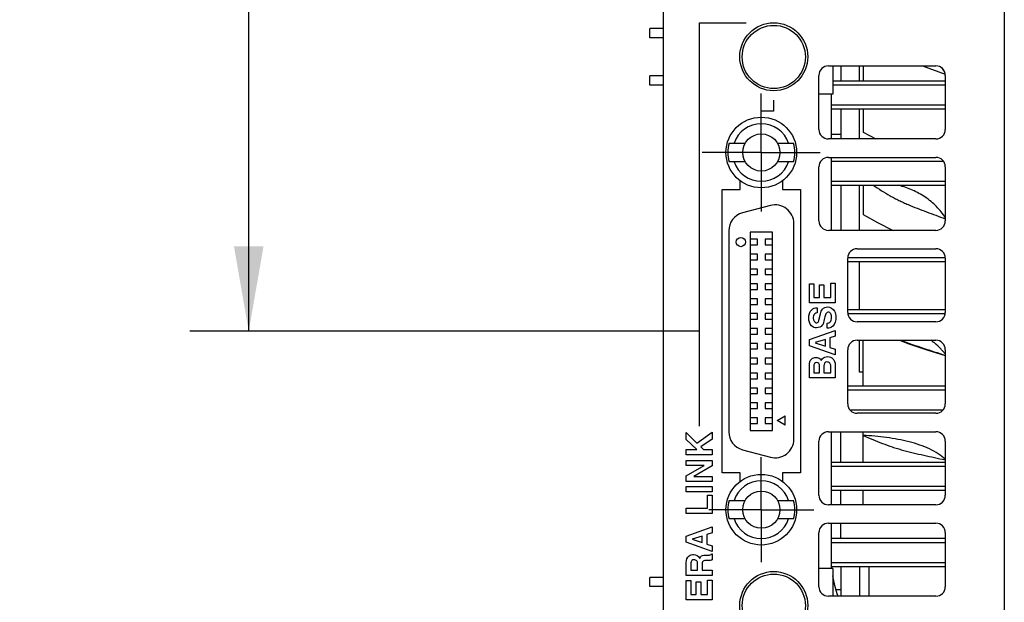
# Model space of a CAD drawing. Header units: inches. Extents: x 0 to 22, y 0 to 17.
# Tile 8 of 26: x 4.4 to 6.5, y 8.8 to 10. Entities that reach past the tile are written whole.
import ezdxf

# ---------------------------------------------------------------- set-up
doc = ezdxf.new("R2010")
doc.units = ezdxf.units.IN
doc.header["$LTSCALE"] = 1.21
doc.header["$MEASUREMENT"] = 0
doc.linetypes.add('CENTER', pattern=[0.6, 0.375, -0.075, 0.075, -0.075])
doc.layers.get('0').update_dxf_attribs({"linetype": 'CONTINUOUS'})
doc.layers.add('02___PRT_ALL_AXES', color=7, linetype='CONTINUOUS')
doc.layers.add('DIMENSIONS', color=7, linetype='CONTINUOUS')
doc.styles.get("Standard").update_dxf_attribs({"font": 'txt', "width": 0.8})
doc.dimstyles.new('DIMSTYLE_2', dxfattribs={"dimtxt": 0.125, "dimasz": 0.18, "dimexe": 0.125, "dimexo": 0.0625, "dimgap": 0.0625, "dimtad": 0, "dimtih": 1, "dimtoh": 1, "dimzin": 0, "dimdsep": 46, "dimtxsty": 'STANDARD', "dimblk": '_FILLED', "dimblk1": '_FILLED', "dimblk2": '_FILLED', "dimcen": 0.09, "dimazin": 0, "dimtp": 0.01, "dimtm": 0.01, "dimtfac": 1, "dimtofl": 0, "dimtmove": 0, "dimatfit": 3, "dimldrblk": '_FILLED', "dimfxl": 1, "dimtolj": 1, "dimtzin": 0, "dimarcsym": 0})

# ---------------------------------------------------------------- blocks, each defined once
blk = doc.blocks.new('_FILLED')
at = {"color": 0, "linetype": 'BYBLOCK'}
blk.add_solid([(0, 0), (-1, 0.174), (-1, -0.174)], dxfattribs=at)
blk = doc.blocks.new('*D2')
at = {"layer": 'DIMENSIONS', "color": 2, "linetype": 'CONTINUOUS'}
for p, q in [((5.5501, 11.6391), (4.7376, 11.6391)), ((4.8626, 11.6391), (4.8626, 10.6131)), ((4.8626, 9.3371), (4.8626, 10.1756)), ((5.8166, 9.3371), (4.7376, 9.3371))]:
    blk.add_line(p, q, dxfattribs=at)
at = {"layer": 'DIMENSIONS', "color": 2, "linetype": 'CONTINUOUS', "xscale": 0.18, "yscale": 0.18, "zscale": 0.18}
for p, rotation in [((4.8626, 11.6391), 90), ((4.8626, 9.3371), 270)]:
    blk.add_blockref('_FILLED', p, dxfattribs=dict(at, rotation=rotation))
at = {"layer": 'DIMENSIONS', "color": 2, "linetype": 'CONTINUOUS', "insert": (4.7626, 10.5506), "char_height": 0.125, "width": 0.7, "attachment_point": 2, "line_spacing_factor": 0.9}
blk.add_mtext('58.47\\P[2.302]', dxfattribs=at)
blk = doc.blocks.new('*D3')
at = {"layer": 'DIMENSIONS', "color": 2, "linetype": 'CONTINUOUS'}
for p, q in [((5.5501, 11.6391), (3.9876, 11.6391)), ((4.1126, 11.6391), (4.1126, 10.0324)), ((4.1126, 8.1757), (4.1126, 9.5949)), ((5.9697, 8.1757), (3.9876, 8.1757))]:
    blk.add_line(p, q, dxfattribs=at)
at = {"layer": 'DIMENSIONS', "color": 2, "linetype": 'CONTINUOUS', "xscale": 0.18, "yscale": 0.18, "zscale": 0.18}
for p, rotation in [((4.1126, 11.6391), 90), ((4.1126, 8.1757), 270)]:
    blk.add_blockref('_FILLED', p, dxfattribs=dict(at, rotation=rotation))
at = {"layer": 'DIMENSIONS', "color": 2, "linetype": 'CONTINUOUS', "insert": (4.0126, 9.9699), "char_height": 0.125, "width": 0.7, "attachment_point": 2, "line_spacing_factor": 0.9}
blk.add_mtext('87.97\\P[3.463]', dxfattribs=at)
blk = doc.blocks.new('*D4')
at = {"layer": 'DIMENSIONS', "color": 2, "linetype": 'CONTINUOUS'}
for p, q in [((5.5901, 11.6391), (3.2376, 11.6391)), ((3.3626, 11.6391), (3.3626, 9.6576)), ((3.3626, 7.4261), (3.3626, 9.2201)), ((5.8206, 7.4261), (3.2376, 7.4261))]:
    blk.add_line(p, q, dxfattribs=at)
at = {"layer": 'DIMENSIONS', "color": 2, "linetype": 'CONTINUOUS', "xscale": 0.18, "yscale": 0.18, "zscale": 0.18}
for p, rotation in [((3.3626, 11.6391), 90), ((3.3626, 7.4261), 270)]:
    blk.add_blockref('_FILLED', p, dxfattribs=dict(at, rotation=rotation))
at = {"layer": 'DIMENSIONS', "color": 2, "linetype": 'CONTINUOUS', "insert": (3.3126, 9.5951), "char_height": 0.125, "width": 0.7, "attachment_point": 2, "line_spacing_factor": 0.9}
blk.add_mtext('107.01\\P[4.213]', dxfattribs=at)

msp = doc.modelspace()

# ---------------------------------------------------------------- linework, layer by layer
at = {"color": 3, "linetype": 'CONTINUOUS'}
for p, q in [((5.7406, 7.3102), (5.7406, 11.3931)), ((6.4626, 11.3621), (6.4626, 7.3102)), ((6.09, 9.8989), (6.3176, 9.8989)), ((6.07, 9.7643), (6.07, 9.8789)), ((6.3376, 9.8789), (6.3376, 9.7643)), ((6.3176, 9.7443), (6.09, 9.7443)), ((6.09, 9.7053), (6.3176, 9.7053)), ((6.07, 9.5708), (6.07, 9.6853)), ((6.3376, 9.6853), (6.3376, 9.5708)), ((5.903, 9.6376), (5.903, 9.6562)), ((5.993, 9.6562), (5.993, 9.6376)), ((5.865, 9.6376), (5.903, 9.6376)), ((5.865, 9.0376), (5.865, 9.6376)), ((5.993, 9.6376), (6.031, 9.6376)), ((6.031, 9.6376), (6.031, 9.0376)), ((6.3176, 9.5508), (6.09, 9.5508)), ((6.151, 9.5118), (6.3176, 9.5118)), ((6.131, 9.3772), (6.131, 9.4918)), ((6.3376, 9.4918), (6.3376, 9.3772)), ((6.3176, 9.3572), (6.151, 9.3572)), ((6.151, 9.3182), (6.3176, 9.3182)), ((6.131, 9.1836), (6.131, 9.2982)), ((6.3376, 9.2982), (6.3376, 9.1836)), ((6.3176, 9.1636), (6.151, 9.1636)), ((6.09, 9.1246), (6.3176, 9.1246)), ((6.07, 8.99), (6.07, 9.1046)), ((6.3376, 9.1046), (6.3376, 8.99)), ((5.903, 9.0376), (5.865, 9.0376)), ((5.903, 9.0191), (5.903, 9.0376)), ((6.031, 9.0376), (5.993, 9.0376)), ((5.993, 9.0376), (5.993, 9.0191)), ((6.3176, 8.97), (6.09, 8.97)), ((6.09, 8.931), (6.3176, 8.931)), ((6.07, 8.7965), (6.07, 8.911)), ((6.3376, 8.911), (6.3376, 8.7965)), ((6.3176, 8.7765), (6.09, 8.7765))]:
    msp.add_line(p, q, dxfattribs=at)
at = {"color": 40, "linetype": 'CONTINUOUS'}
for p, q in [((5.8174, 9.1366), (5.8174, 9.9902)), ((5.8174, 9.9902), (5.9163, 9.9902)), ((5.9735, 9.8264), (5.9735, 9.8034)), ((5.9735, 9.8034), (5.9471, 9.8034)), ((5.9471, 9.8034), (5.9471, 9.7904)), ((6.0498, 9.4377), (6.0595, 9.4377)), ((6.0498, 9.3974), (6.0498, 9.4377)), ((6.0595, 9.4377), (6.0595, 9.4087)), ((6.071, 9.4354), (6.0807, 9.4354)), ((6.071, 9.4087), (6.071, 9.4354)), ((6.0807, 9.4354), (6.0807, 9.4087)), ((6.0949, 9.439), (6.1046, 9.439)), ((6.0949, 9.4087), (6.0949, 9.439)), ((6.1046, 9.439), (6.1046, 9.3974)), ((6.0595, 9.4087), (6.071, 9.4087)), ((6.0807, 9.4087), (6.0949, 9.4087)), ((6.1046, 9.3974), (6.0498, 9.3974)), ((6.0661, 9.3869), (6.0661, 9.3759)), ((6.0701, 9.361), (6.0734, 9.3743)), ((6.0827, 9.3678), (6.0813, 9.3619)), ((6.0877, 9.3437), (6.0877, 9.3547)), ((6.0498, 9.3198), (6.1046, 9.3391)), ((6.0838, 9.32), (6.0622, 9.3132)), ((6.0838, 9.306), (6.0838, 9.32)), ((6.1046, 9.3267), (6.0933, 9.3232)), ((6.0933, 9.3232), (6.0933, 9.3029)), ((6.1046, 9.3391), (6.1046, 9.3267)), ((6.0498, 9.3066), (6.0498, 9.3198)), ((6.1046, 9.2871), (6.0498, 9.3066)), ((6.0622, 9.313), (6.0838, 9.306)), ((6.0933, 9.3029), (6.1046, 9.2991)), ((6.1046, 9.2991), (6.1046, 9.2871)), ((6.0498, 9.2385), (6.0498, 9.2651)), ((6.0593, 9.2626), (6.0593, 9.2495)), ((6.0713, 9.2495), (6.0713, 9.2629)), ((6.0805, 9.264), (6.0805, 9.2495)), ((6.0951, 9.2495), (6.0951, 9.2635)), ((6.1046, 9.2617), (6.1046, 9.2385)), ((6.1046, 9.2385), (6.0498, 9.2385)), ((6.0593, 9.2495), (6.0713, 9.2495)), ((6.0805, 9.2495), (6.0951, 9.2495)), ((5.7891, 9.1227), (5.8115, 9.1003)), ((5.7891, 9.1078), (5.7891, 9.1227)), ((5.8115, 9.1003), (5.8439, 9.1239)), ((5.8439, 9.1239), (5.8439, 9.1092)), ((5.8114, 9.0869), (5.7891, 9.1078)), ((5.8439, 9.1092), (5.8199, 9.0923)), ((5.8199, 9.0923), (5.8253, 9.0869)), ((5.7891, 9.0869), (5.8114, 9.0869)), ((5.7891, 9.0755), (5.7891, 9.0869)), ((5.8439, 9.0755), (5.7891, 9.0755)), ((5.8253, 9.0869), (5.8439, 9.0869)), ((5.8439, 9.0869), (5.8439, 9.0755)), ((5.7891, 9.0636), (5.8439, 9.0636)), ((5.7891, 9.0529), (5.7891, 9.0636)), ((5.8273, 9.0529), (5.7891, 9.0529)), ((5.7891, 9.031), (5.8273, 9.0528)), ((5.8439, 9.0522), (5.8048, 9.0298)), ((5.8439, 9.0636), (5.8439, 9.0522)), ((5.7891, 9.019), (5.7891, 9.031)), ((5.8048, 9.0297), (5.8439, 9.0297)), ((5.8439, 9.0297), (5.8439, 9.019)), ((5.8439, 9.019), (5.7891, 9.019)), ((5.7891, 9.0088), (5.8439, 9.0088)), ((5.7891, 8.9974), (5.7891, 9.0088)), ((5.8439, 9.0088), (5.8439, 8.9974)), ((5.8439, 8.9974), (5.7891, 8.9974)), ((5.834, 8.9903), (5.8439, 8.9903)), ((5.834, 8.963), (5.834, 8.9903)), ((5.8439, 8.9903), (5.8439, 8.9516)), ((5.7891, 8.963), (5.834, 8.963)), ((5.7891, 8.9516), (5.7891, 8.963)), ((5.8439, 8.9516), (5.7891, 8.9516)), ((5.7891, 8.9037), (5.8439, 8.923)), ((5.7891, 8.8905), (5.7891, 8.9037)), ((5.8231, 8.9038), (5.8015, 8.897)), ((5.8231, 8.8899), (5.8231, 8.9038)), ((5.8439, 8.9105), (5.8326, 8.907)), ((5.8326, 8.907), (5.8326, 8.8868)), ((5.8439, 8.923), (5.8439, 8.9105)), ((5.8439, 8.8709), (5.7891, 8.8905)), ((5.8015, 8.8969), (5.8231, 8.8899)), ((5.8326, 8.8868), (5.8439, 8.883)), ((5.8439, 8.883), (5.8439, 8.8709)), ((5.8424, 8.8659), (5.8439, 8.8659)), ((5.8439, 8.8659), (5.8439, 8.8533)), ((5.7891, 8.8201), (5.7891, 8.8478)), ((5.7986, 8.8455), (5.7986, 8.8313)), ((5.8132, 8.8313), (5.8132, 8.8447)), ((5.8225, 8.8431), (5.8225, 8.8313)), ((5.8439, 8.8201), (5.7891, 8.8201)), ((5.7986, 8.8313), (5.8132, 8.8313)), ((5.8225, 8.8313), (5.8439, 8.8313)), ((5.8439, 8.8313), (5.8439, 8.8201)), ((5.7891, 8.8094), (5.7988, 8.8094)), ((5.7891, 8.7691), (5.7891, 8.8094)), ((5.7988, 8.8094), (5.7988, 8.7803)), ((5.8103, 8.807), (5.82, 8.807)), ((5.8103, 8.7803), (5.8103, 8.807)), ((5.82, 8.807), (5.82, 8.7803)), ((5.8342, 8.8107), (5.8439, 8.8107)), ((5.8342, 8.7803), (5.8342, 8.8107)), ((5.8439, 8.8107), (5.8439, 8.7691)), ((5.7988, 8.7803), (5.8103, 8.7803)), ((5.82, 8.7803), (5.8342, 8.7803)), ((5.8439, 8.7691), (5.7891, 8.7691))]:
    msp.add_line(p, q, dxfattribs=at)
at = {"color": 7, "linetype": 'CONTINUOUS'}
for p, q in [((5.7118, 9.958), (5.7118, 9.9777)), ((5.7406, 9.9777), (5.7118, 9.9777)), ((5.7406, 9.958), (5.7118, 9.958)), ((6.0996, 9.8989), (6.0996, 9.8391)), ((6.1164, 9.8989), (6.1164, 9.8668)), ((6.1558, 9.8668), (6.1558, 9.8989)), ((6.1636, 9.8989), (6.1636, 9.8668)), ((6.289, 9.8989), (6.3371, 9.8816)), ((5.7118, 9.858), (5.7118, 9.8777)), ((5.7406, 9.8777), (5.7118, 9.8777)), ((6.3376, 9.8668), (6.0996, 9.8668)), ((5.7406, 9.858), (5.7118, 9.858)), ((6.0996, 9.8589), (6.3376, 9.8589)), ((6.0996, 9.8391), (6.07, 9.8391)), ((6.0967, 9.7443), (6.0967, 9.8391)), ((6.3376, 9.8156), (6.0967, 9.8156)), ((6.0967, 9.8077), (6.3376, 9.8077)), ((6.1164, 9.8077), (6.1164, 9.7443)), ((6.1558, 9.7443), (6.1558, 9.8077)), ((6.1636, 9.8077), (6.1636, 9.7585)), ((6.1636, 9.7585), (6.1907, 9.7443)), ((6.0967, 9.7541), (6.1164, 9.7541)), ((5.8799, 9.7353), (5.9139, 9.7353)), ((5.9821, 9.7353), (6.0161, 9.7353)), ((5.9139, 9.6959), (5.8799, 9.6959)), ((6.0161, 9.6959), (5.9821, 9.6959)), ((6.0967, 9.5508), (6.0967, 9.7053)), ((6.0967, 9.6975), (6.3331, 9.6975)), ((6.3376, 9.6542), (6.0967, 9.6542)), ((6.0967, 9.6463), (6.3376, 9.6463)), ((6.1164, 9.6463), (6.1164, 9.5508)), ((6.1558, 9.5508), (6.1558, 9.6463)), ((6.1636, 9.6463), (6.1636, 9.5843)), ((5.9674, 9.6035), (5.9083, 9.5876)), ((5.8791, 9.5496), (5.8791, 9.1246)), ((6.0169, 9.1087), (6.0169, 9.5654)), ((5.9716, 9.5467), (5.9244, 9.5467)), ((5.9244, 9.5467), (5.9244, 9.1274)), ((5.9401, 9.532), (5.9244, 9.532)), ((5.9401, 9.5202), (5.9401, 9.532)), ((5.9716, 9.532), (5.9559, 9.532)), ((5.9559, 9.532), (5.9559, 9.5202)), ((5.9716, 9.1274), (5.9716, 9.5467)), ((5.9244, 9.5202), (5.9401, 9.5202)), ((5.9559, 9.5202), (5.9716, 9.5202)), ((5.9401, 9.5005), (5.9244, 9.5005)), ((5.9244, 9.4887), (5.9401, 9.4887)), ((5.9401, 9.4887), (5.9401, 9.5005)), ((5.9716, 9.5005), (5.9559, 9.5005)), ((5.9559, 9.5005), (5.9559, 9.4887)), ((5.9559, 9.4887), (5.9716, 9.4887)), ((6.3376, 9.4928), (6.131, 9.4928)), ((5.9401, 9.469), (5.9244, 9.469)), ((5.9401, 9.4572), (5.9401, 9.469)), ((5.9716, 9.469), (5.9559, 9.469)), ((5.9559, 9.469), (5.9559, 9.4572)), ((6.131, 9.4849), (6.3376, 9.4849)), ((6.1558, 9.3825), (6.1558, 9.4849)), ((5.9244, 9.4572), (5.9401, 9.4572)), ((5.9559, 9.4572), (5.9716, 9.4572)), ((5.9401, 9.4375), (5.9244, 9.4375)), ((5.9244, 9.4257), (5.9401, 9.4257)), ((5.9401, 9.4257), (5.9401, 9.4375)), ((5.9716, 9.4375), (5.9559, 9.4375)), ((5.9559, 9.4375), (5.9559, 9.4257)), ((5.9559, 9.4257), (5.9716, 9.4257)), ((5.9401, 9.406), (5.9244, 9.406)), ((5.9401, 9.3942), (5.9401, 9.406)), ((5.9716, 9.406), (5.9559, 9.406)), ((5.9559, 9.406), (5.9559, 9.3942)), ((5.9244, 9.3942), (5.9401, 9.3942)), ((5.9559, 9.3942), (5.9716, 9.3942)), ((6.3376, 9.3825), (6.131, 9.3825)), ((5.9401, 9.3745), (5.9244, 9.3745)), ((5.9244, 9.3627), (5.9401, 9.3627)), ((5.9401, 9.3627), (5.9401, 9.3745)), ((5.9716, 9.3745), (5.9559, 9.3745)), ((5.9559, 9.3745), (5.9559, 9.3627)), ((5.9559, 9.3627), (5.9716, 9.3627)), ((6.1317, 9.3746), (6.3371, 9.3746)), ((5.9401, 9.343), (5.9244, 9.343)), ((5.9401, 9.3312), (5.9401, 9.343)), ((5.9716, 9.343), (5.9559, 9.343)), ((5.9559, 9.343), (5.9559, 9.3312)), ((5.9244, 9.3312), (5.9401, 9.3312)), ((5.9559, 9.3312), (5.9716, 9.3312)), ((5.9401, 9.3115), (5.9244, 9.3115)), ((5.9244, 9.2997), (5.9401, 9.2997)), ((5.9401, 9.2997), (5.9401, 9.3115)), ((5.9716, 9.3115), (5.9559, 9.3115)), ((5.9559, 9.3115), (5.9559, 9.2997)), ((5.9559, 9.2997), (5.9716, 9.2997)), ((6.1558, 9.2506), (6.1558, 9.3182)), ((6.1636, 9.2211), (6.1636, 9.3182)), ((5.9401, 9.28), (5.9244, 9.28)), ((5.9401, 9.2682), (5.9401, 9.28)), ((5.9716, 9.28), (5.9559, 9.28)), ((5.9559, 9.28), (5.9559, 9.2682)), ((5.9244, 9.2682), (5.9401, 9.2682)), ((5.9559, 9.2682), (5.9716, 9.2682)), ((5.9401, 9.2485), (5.9244, 9.2485)), ((5.9244, 9.2367), (5.9401, 9.2367)), ((5.9401, 9.2367), (5.9401, 9.2485)), ((5.9716, 9.2485), (5.9559, 9.2485)), ((5.9559, 9.2485), (5.9559, 9.2367)), ((5.9559, 9.2367), (5.9716, 9.2367)), ((6.1636, 9.2506), (6.1558, 9.2506)), ((5.9401, 9.217), (5.9244, 9.217)), ((5.9401, 9.2052), (5.9401, 9.217)), ((5.9716, 9.217), (5.9559, 9.217)), ((5.9559, 9.217), (5.9559, 9.2052)), ((6.3376, 9.2211), (6.131, 9.2211)), ((5.9244, 9.2052), (5.9401, 9.2052)), ((5.9559, 9.2052), (5.9716, 9.2052)), ((6.131, 9.2132), (6.3376, 9.2132)), ((5.9401, 9.1855), (5.9244, 9.1855)), ((5.9401, 9.1737), (5.9401, 9.1855)), ((5.9716, 9.1855), (5.9559, 9.1855)), ((5.9559, 9.1855), (5.9559, 9.1737)), ((5.9244, 9.1737), (5.9401, 9.1737)), ((5.9401, 9.154), (5.9244, 9.154)), ((5.9401, 9.1422), (5.9401, 9.154)), ((5.9559, 9.1737), (5.9716, 9.1737)), ((5.9716, 9.154), (5.9559, 9.154)), ((5.9559, 9.154), (5.9559, 9.1422)), ((5.9815, 9.1481), (5.9985, 9.1579)), ((5.9985, 9.1383), (5.9985, 9.1579)), ((6.332, 9.1699), (6.1374, 9.1699)), ((5.9244, 9.1422), (5.9401, 9.1422)), ((5.9559, 9.1422), (5.9716, 9.1422)), ((5.9985, 9.1383), (5.9815, 9.1481)), ((5.9244, 9.1274), (5.9716, 9.1274)), ((6.0967, 8.97), (6.0967, 9.1246)), ((6.1164, 9.0597), (6.1164, 9.1246)), ((6.1636, 9.0597), (6.1636, 9.1246)), ((5.9083, 9.0865), (5.9674, 9.0707)), ((6.3376, 9.0597), (6.0967, 9.0597)), ((6.0967, 9.0518), (6.3376, 9.0518)), ((6.3376, 9.0085), (6.0967, 9.0085)), ((6.0967, 9.0006), (6.3376, 9.0006)), ((6.1164, 8.97), (6.1164, 9.0006)), ((6.1636, 8.97), (6.1636, 9.0006)), ((5.8799, 8.9793), (5.9139, 8.9793)), ((5.9821, 8.9793), (6.0161, 8.9793)), ((5.9139, 8.9399), (5.8799, 8.9399)), ((6.0161, 8.9399), (5.9821, 8.9399)), ((6.0967, 8.8353), (6.0967, 8.931)), ((6.1164, 8.8983), (6.1164, 8.931)), ((6.3376, 8.8983), (6.0967, 8.8983)), ((6.0967, 8.8904), (6.3376, 8.8904)), ((6.3376, 8.8471), (6.0967, 8.8471)), ((6.0996, 8.8353), (6.07, 8.8353)), ((6.0967, 8.8392), (6.3376, 8.8392)), ((6.0975, 8.8353), (6.0973, 8.8392)), ((6.0996, 8.8353), (6.0996, 8.7765)), ((6.1164, 8.8392), (6.1164, 8.7765)), ((6.1558, 8.8392), (6.1558, 8.7765)), ((6.1755, 8.8392), (6.1755, 8.7765)), ((5.7406, 8.8164), (5.7118, 8.8164)), ((5.7118, 8.7967), (5.7118, 8.8164)), ((5.7406, 8.7967), (5.7118, 8.7967)), ((6.1164, 8.79), (6.1065, 8.79))]:
    msp.add_line(p, q, dxfattribs=at)
for points in [[(6.1636, 9.5843), (6.1943, 9.5674), (6.2261, 9.5515), (6.228, 9.5508)], [(6.2404, 9.3182), (6.2604, 9.3103), (6.2982, 9.2979), (6.3376, 9.2857)], [(6.1107, 8.7765), (6.1089, 8.7817), (6.104, 8.7989), (6.1001, 8.8161), (6.0996, 8.8196)]]:
    msp.add_lwpolyline(points, dxfattribs=at)
at = {"color": 3, "linetype": 'CONTINUOUS'}
for centre in [(5.9744, 9.9183), (5.9744, 8.7569)]:
    msp.add_circle(centre, 0.0719, dxfattribs=at)
at = {"color": 7, "linetype": 'CONTINUOUS'}
for centre, radius in [((5.9744, 9.9178), 0.0669), ((5.948, 9.7156), 0.0394), ((5.9047, 9.5261), 0.00984), ((5.948, 8.9596), 0.0394), ((5.9744, 8.7565), 0.0669)]:
    msp.add_circle(centre, radius, dxfattribs=at)
at = {"color": 3, "linetype": 'CONTINUOUS'}
for centre, start, end in [((6.09, 9.8789), 90, 180), ((6.3176, 9.8789), 0, 90), ((6.09, 9.7643), 180, 270), ((6.3176, 9.7643), 270, 360), ((6.09, 9.6853), 90, 180), ((6.3176, 9.6853), 0, 90), ((6.09, 9.5708), 180, 270), ((6.3176, 9.5708), 270, 360), ((6.151, 9.4918), 90, 180), ((6.3176, 9.4918), 0, 90), ((6.151, 9.3772), 180, 270), ((6.3176, 9.3772), 270, 360), ((6.151, 9.2982), 90, 180), ((6.3176, 9.2982), 0, 90), ((6.151, 9.1836), 180, 270), ((6.3176, 9.1836), 270, 360), ((6.09, 9.1046), 90, 180), ((6.3176, 9.1046), 0, 90), ((6.09, 8.99), 180, 270), ((6.3176, 8.99), 270, 360), ((6.09, 8.911), 90, 180), ((6.3176, 8.911), 0, 90), ((6.09, 8.7965), 180, 270), ((6.3176, 8.7965), 270, 360)]:
    msp.add_arc(centre, 0.02, start, end, dxfattribs=at)
at = {"color": 7, "linetype": 'CONTINUOUS'}
for centre, radius, start, end in [((6.2221, 9.8072), 0.1386, 34.3162, 39.0999), ((5.948, 9.7156), 0.061, 18.8191, 161.1809), ((5.948, 9.7156), 0.0709, 163.8724, 196.1276), ((5.948, 9.7156), 0.0709, 343.8724, 16.1276), ((5.948, 9.7156), 0.061, 198.8191, 341.1809), ((5.9775, 9.5654), 0.0394, 0, 105), ((5.9185, 9.5496), 0.0394, 105, 180), ((6.22, 9.1981), 0.1485, 50.7903, 54.0358), ((6.2211, 9.1994), 0.1469, 50.4431, 50.7872), ((6.2314, 9.2093), 0.1326, 36.6561, 39.938), ((5.9185, 9.1246), 0.0394, 180, 255), ((5.9775, 9.1087), 0.0394, 255, 360), ((5.948, 8.9596), 0.061, 18.8191, 161.1809), ((5.948, 8.9596), 0.0709, 163.8724, 196.1276), ((5.948, 8.9596), 0.0709, 343.8724, 16.1276), ((5.948, 8.9596), 0.061, 198.8191, 341.1809)]:
    msp.add_arc(centre, radius, start, end, dxfattribs=at)
for points, knots in [([(6.1848, 9.6463), (6.1907, 9.6424), (6.2025, 9.6347), (6.2176, 9.6256), (6.23, 9.6189), (6.2395, 9.6142), (6.249, 9.6097), (6.2619, 9.6041), (6.2782, 9.5975), (6.3046, 9.5875), (6.3244, 9.5803), (6.3376, 9.5753)], [0, 0, 0, 0, 0.125044, 0.250063, 0.312573, 0.375078, 0.437584, 0.500087, 0.625082, 0.750071, 1, 1, 1, 1]), ([(6.3378, 9.5775), (6.3323, 9.5861), (6.3226, 9.5982), (6.3076, 9.6121), (6.2911, 9.6243), (6.2729, 9.634), (6.2539, 9.6416), (6.2441, 9.6448), (6.2392, 9.6463)], [0, 0, 0, 0, 0.249202, 0.374224, 0.499336, 0.749503, 0.874752, 1, 1, 1, 1]), ([(6.2449, 9.3181), (6.26, 9.312), (6.2909, 9.3012), (6.3221, 9.2916), (6.3376, 9.2865)], [0, 0, 0, 0, 0.499558, 1, 1, 1, 1]), ([(6.3331, 9.2944), (6.3317, 9.296), (6.326, 9.3025), (6.3197, 9.3085), (6.3146, 9.3127)], [0, 0, 0, 0, 0.246749, 1, 1, 1, 1]), ([(6.1636, 9.1169), (6.1704, 9.1141), (6.1839, 9.1082), (6.2044, 9.0998), (6.2219, 9.0934), (6.2362, 9.0889), (6.2508, 9.0847), (6.2695, 9.0799), (6.2921, 9.0748), (6.3148, 9.0699), (6.33, 9.0667), (6.3376, 9.0651)], [0, 0, 0, 0, 0.121278, 0.242456, 0.3651, 0.427282, 0.49001, 0.616619, 0.744221, 0.872214, 1, 1, 1, 1]), ([(6.3377, 9.0664), (6.3329, 9.0706), (6.3222, 9.0786), (6.304, 9.0887), (6.2832, 9.0969), (6.2608, 9.1035), (6.2372, 9.1085), (6.2048, 9.1137), (6.1802, 9.1163), (6.1636, 9.1169)], [0, 0, 0, 0, 0.102906, 0.216258, 0.338224, 0.466053, 0.597323, 0.730542, 1, 1, 1, 1])]:
    msp.add_open_spline(points, degree=3, knots=knots, dxfattribs=at)
at = {"color": 40, "linetype": 'CONTINUOUS'}
for points, knots in [([(6.0484, 9.3656), (6.0484, 9.3716), (6.0514, 9.383), (6.062, 9.3869), (6.0661, 9.3869)], [0, 0, 0, 0, 0.597349, 1, 1, 1, 1]), ([(6.0734, 9.3743), (6.0743, 9.3779), (6.0764, 9.3855), (6.0844, 9.3887), (6.0881, 9.3887)], [0, 0, 0, 0, 0.491805, 1, 1, 1, 1]), ([(6.0881, 9.3887), (6.094, 9.3887), (6.1048, 9.3821), (6.106, 9.3714), (6.106, 9.3671)], [0, 0, 0, 0, 0.577169, 1, 1, 1, 1]), ([(6.0652, 9.3445), (6.0614, 9.3445), (6.0509, 9.348), (6.0484, 9.3595), (6.0484, 9.3656)], [0, 0, 0, 0, 0.384232, 1, 1, 1, 1]), ([(6.0661, 9.3759), (6.0643, 9.3757), (6.059, 9.374), (6.0578, 9.368), (6.0578, 9.3647)], [0, 0, 0, 0, 0.356068, 1, 1, 1, 1]), ([(6.0813, 9.3619), (6.0804, 9.3578), (6.079, 9.3485), (6.0696, 9.3445), (6.0652, 9.3445)], [0, 0, 0, 0, 0.49609, 1, 1, 1, 1]), ([(6.0895, 9.3777), (6.0867, 9.3777), (6.0837, 9.373), (6.083, 9.3691), (6.0827, 9.3678)], [0, 0, 0, 0, 0.666523, 1, 1, 1, 1]), ([(6.106, 9.3671), (6.106, 9.3603), (6.1036, 9.3475), (6.0919, 9.3437), (6.0877, 9.3437)], [0, 0, 0, 0, 0.620259, 1, 1, 1, 1]), ([(6.0877, 9.3547), (6.0897, 9.3547), (6.0954, 9.3566), (6.0966, 9.3629), (6.0966, 9.3663)], [0, 0, 0, 0, 0.371238, 1, 1, 1, 1]), ([(6.0966, 9.3663), (6.0966, 9.3689), (6.0966, 9.3741), (6.0918, 9.3777), (6.0895, 9.3777)], [0, 0, 0, 0, 0.536176, 1, 1, 1, 1]), ([(6.0644, 9.3552), (6.0653, 9.3552), (6.0684, 9.3557), (6.0697, 9.359), (6.0701, 9.361)], [0, 0, 0, 0, 0.306795, 1, 1, 1, 1]), ([(6.0498, 9.2651), (6.0498, 9.2699), (6.0521, 9.279), (6.0606, 9.282), (6.0639, 9.282)], [0, 0, 0, 0, 0.595234, 1, 1, 1, 1]), ([(6.0639, 9.282), (6.0655, 9.282), (6.0702, 9.2816), (6.0738, 9.2779), (6.0751, 9.2753)], [0, 0, 0, 0, 0.363261, 1, 1, 1, 1]), ([(6.0751, 9.2753), (6.0756, 9.2768), (6.0782, 9.2818), (6.0844, 9.2837), (6.0883, 9.2837)], [0, 0, 0, 0, 0.289957, 1, 1, 1, 1]), ([(6.0996, 9.279), (6.1004, 9.2782), (6.1045, 9.2736), (6.1046, 9.2667), (6.1046, 9.2617)], [0, 0, 0, 0, 0.174446, 1, 1, 1, 1]), ([(6.0652, 9.271), (6.0634, 9.271), (6.0593, 9.269), (6.0593, 9.2647), (6.0593, 9.2626)], [0, 0, 0, 0, 0.450846, 1, 1, 1, 1]), ([(6.0713, 9.2629), (6.0713, 9.2649), (6.0709, 9.269), (6.0669, 9.271), (6.0652, 9.271)], [0, 0, 0, 0, 0.529709, 1, 1, 1, 1]), ([(6.0871, 9.2723), (6.0852, 9.2723), (6.0811, 9.2702), (6.0805, 9.266), (6.0805, 9.264)], [0, 0, 0, 0, 0.494311, 1, 1, 1, 1]), ([(6.0951, 9.2635), (6.0951, 9.2658), (6.0943, 9.2708), (6.0893, 9.2723), (6.0871, 9.2723)], [0, 0, 0, 0, 0.508979, 1, 1, 1, 1]), ([(5.7891, 8.8478), (5.7891, 8.8529), (5.7923, 8.8624), (5.8013, 8.865), (5.8046, 8.865)], [0, 0, 0, 0, 0.604098, 1, 1, 1, 1]), ([(5.8176, 8.8565), (5.8185, 8.8585), (5.8218, 8.8637), (5.8281, 8.8635), (5.8315, 8.8635)], [0, 0, 0, 0, 0.387369, 1, 1, 1, 1]), ([(5.8315, 8.8635), (5.8332, 8.8635), (5.8366, 8.8634), (5.8417, 8.8639), (5.8424, 8.8659)], [0, 0, 0, 0, 0.435726, 1, 1, 1, 1]), ([(5.8057, 8.8536), (5.8041, 8.8536), (5.7998, 8.8525), (5.7986, 8.8479), (5.7986, 8.8455)], [0, 0, 0, 0, 0.412565, 1, 1, 1, 1]), ([(5.8132, 8.8447), (5.8132, 8.847), (5.8128, 8.8521), (5.8078, 8.8536), (5.8057, 8.8536)], [0, 0, 0, 0, 0.526741, 1, 1, 1, 1]), ([(5.8328, 8.852), (5.8301, 8.852), (5.8234, 8.8526), (5.8225, 8.8458), (5.8225, 8.8431)], [0, 0, 0, 0, 0.50282, 1, 1, 1, 1]), ([(5.8439, 8.8533), (5.8432, 8.8531), (5.8396, 8.8521), (5.8358, 8.852), (5.8328, 8.852)], [0, 0, 0, 0, 0.187804, 1, 1, 1, 1])]:
    msp.add_open_spline(points, degree=3, knots=knots, dxfattribs=at)
for points in [[(6.0578, 9.3647), (6.0578, 9.3609), (6.0605, 9.3552), (6.0644, 9.3552)], [(6.0883, 9.2837), (6.0924, 9.2837), (6.0968, 9.2819), (6.0996, 9.279)], [(5.8046, 8.865), (5.8098, 8.865), (5.816, 8.8614), (5.8176, 8.8565)]]:
    msp.add_open_spline(points, degree=3, dxfattribs=at)
at = {"layer": '02___PRT_ALL_AXES', "color": 7, "linetype": 'CENTER'}
for p, q in [((5.948, 9.7156), (5.948, 9.8406)), ((5.948, 9.7156), (5.8231, 9.7156)), ((5.948, 9.7156), (6.0729, 9.7156)), ((5.948, 9.7156), (5.948, 9.5907)), ((5.948, 8.9596), (5.948, 9.0709)), ((5.948, 8.9596), (5.8367, 8.9596)), ((5.948, 8.9596), (6.0593, 8.9596)), ((5.948, 8.9596), (5.948, 8.8484))]:
    msp.add_line(p, q, dxfattribs=at)
at = {"layer": '02___PRT_ALL_AXES', "color": 7, "linetype": 'CONTINUOUS'}
for centre in [(5.948, 9.7156), (5.948, 8.9596)]:
    msp.add_circle(centre, 0.0748, dxfattribs=at)

# ---------------------------------------------------------------- dimensions: what is measured, and where the dimension line sits
at = {"layer": 'DIMENSIONS', "color": 2, "linetype": 'CONTINUOUS'}
for base, p1, p2, angle, picture, middle in [((3.3626, 11.6391), (5.8831, 7.4261), (5.6526, 11.6391), 90, '*D4', (3.3626, 9.4388)), ((4.1126, 8.1757), (5.6126, 11.6391), (6.0322, 8.1757), 270, '*D3', (4.1126, 9.8136)), ((4.8626, 9.3371), (5.6126, 11.6391), (5.8791, 9.3371), 270, '*D2', (4.8626, 10.3943))]:
    dim = msp.add_linear_dim(base=base, p1=p1, p2=p2, angle=angle, text='<>\\P[]', dimstyle='DIMSTYLE_2', dxfattribs=at)
    dim.commit()
    dim.dimension.update_dxf_attribs({"geometry": picture, "text_midpoint": middle, "dimtype": 160})

doc.saveas('drawing.dxf')
